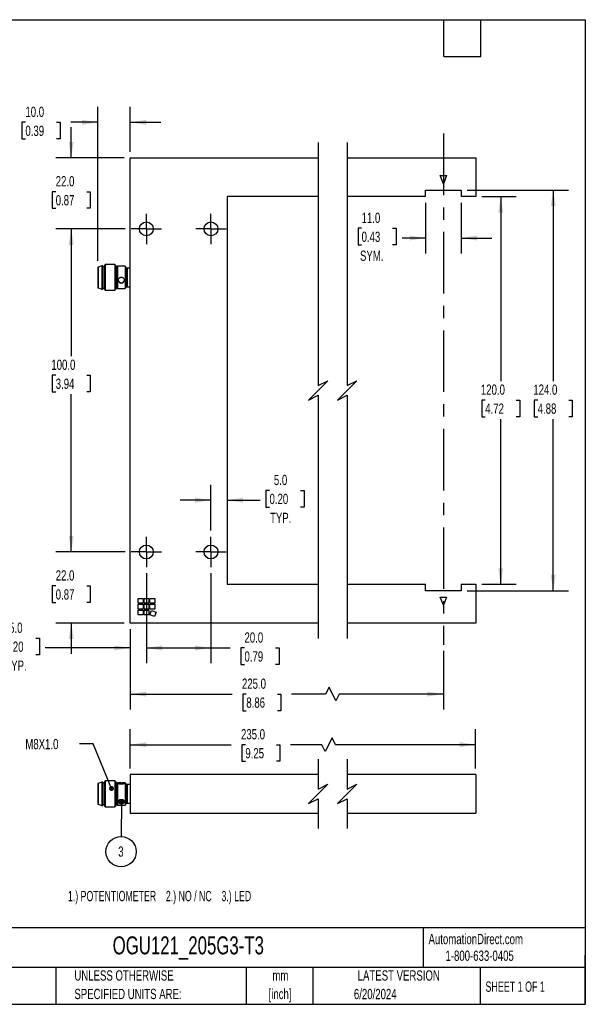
# Model space of a CAD drawing. Header units: millimetres. Extents: x 6 to 273, y 6 to 210.
# Tile 2 of 2: x 156 to 273, y 6 to 210. Entities that reach past the tile are written whole.
import ezdxf

# ---------------------------------------------------------------- set-up
doc = ezdxf.new("R2010")
doc.units = ezdxf.units.MM
doc.linetypes.add('CENTERX2', pattern=[20.32, 12.7, -2.54, 2.54, -2.54])
doc.layers.add('CENTER', color=40, linetype='CENTERX2')
doc.layers.add('DIMENSIONS', color=140, linetype='Continuous', lineweight=25)
doc.layers.add('TEXT', color=140, linetype='Continuous', lineweight=25)
doc.styles.add('SLDTEXTSTYLE1', font='TXT', dxfattribs={"width": 0.7})
doc.styles.add('SLDTEXTSTYLE2', font='TXT', dxfattribs={"width": 0.639535})
doc.styles.add('SLDTEXTSTYLE3', font='TXT', dxfattribs={"width": 0.65})
doc.dimstyles.new('SLDDIMSTYLE0', dxfattribs={"dimtxt": 2.158008, "dimasz": 3.302, "dimexe": 0, "dimexo": 0.0625, "dimgap": 0.539502, "dimtad": 0, "dimtih": 1, "dimtoh": 1, "dimlfac": 1.5, "dimrnd": 1e-09, "dimzin": 4, "dimdsep": 46, "dimtxsty": 'SLDTEXTSTYLE1', "dimsah": 1, "dimcen": 0.09, "dimadec": 0, "dimazin": 1, "dimtfac": 1, "dimtofl": 0, "dimtmove": 0, "dimatfit": 3, "dimfxl": 0, "dimfrac": 2, "dimtolj": 1, "dimtzin": 12, "dimarcsym": 0})
doc.dimstyles.new('SLDDIMSTYLE1', dxfattribs={"dimtxt": 2.158008, "dimasz": 3.302, "dimexe": 0, "dimexo": 0.0625, "dimgap": 0.539502, "dimtad": 0, "dimtih": 1, "dimtoh": 1, "dimlfac": 1.5, "dimrnd": 1e-09, "dimzin": 4, "dimdsep": 46, "dimtxsty": 'SLDTEXTSTYLE1', "dimsah": 1, "dimcen": 0.09, "dimadec": 0, "dimazin": 1, "dimtfac": 1, "dimtmove": 0, "dimatfit": 0, "dimfxl": 0, "dimfrac": 2, "dimtolj": 1, "dimtzin": 12, "dimarcsym": 0})
doc.dimstyles.new('SLDDIMSTYLE2', dxfattribs={"dimtxt": 0.18, "dimasz": 1.016, "dimexe": 0, "dimexo": 0.0625, "dimgap": 0, "dimtad": 0, "dimtih": 1, "dimtoh": 1, "dimdec": 0, "dimrnd": 1e-09, "dimzin": 0, "dimdsep": 46, "dimtxsty": 'Standard', "dimblk1": 'DOT', "dimblk2": 'DOT', "dimsah": 1, "dimcen": 0.09, "dimadec": 0, "dimazin": 0, "dimtfac": 1.016, "dimtdec": 0, "dimtofl": 0, "dimtmove": 0, "dimatfit": 3, "dimldrblk": 'DOT', "dimfxl": 0, "dimfrac": 2, "dimtolj": 1, "dimtzin": 0, "dimarcsym": 0})

# ---------------------------------------------------------------- blocks, each defined once
blk = doc.blocks.new('SW_BROKEN_VIEW_0')
at = {"color": 0, "linetype": 'CENTERX2'}
blk.add_line((0, 0), (0, -105.49), dxfattribs=at)
blk = doc.blocks.new('_D')
at = {"layer": 'DIMENSIONS'}
for p, q in [((179.13, 83.77), (179.13, 67.19)), ((243.76, 79.29), (243.76, 67.19)), ((220.16, 71.78), (219.45, 70.37)), ((221.57, 68.96), (220.16, 71.78)), ((179.13, 70.37), (200.16, 70.37)), ((203.09, 70.37), (202.36, 70.37)), ((202.36, 70.37), (202.36, 66.94)), ((209.5, 70.37), (210.23, 70.37)), ((210.23, 70.37), (210.23, 66.94)), ((219.45, 70.37), (212.43, 70.37)), ((222.28, 70.37), (221.57, 68.96)), ((243.76, 70.37), (222.28, 70.37)), ((202.36, 66.94), (203.09, 66.94)), ((210.23, 66.94), (209.5, 66.94))]:
    blk.add_line(p, q, dxfattribs=at)
for points in [[(179.13, 70.37), (182.43, 69.86), (182.43, 70.88)], [(243.76, 70.37), (240.45, 70.88), (240.45, 69.86)]]:
    blk.add_solid(points, dxfattribs=at)
at = {"layer": 'DIMENSIONS', "char_height": 2.117, "attachment_point": 1, "style": 'SLDTEXTSTYLE1'}
for s, insert in [('225.0', (202.19, 73.58)), ('8.86', (203.09, 69.67))]:
    blk.add_mtext(s, dxfattribs=dict(at, insert=insert))
blk = doc.blocks.new('_D_1')
at = {"layer": 'DIMENSIONS'}
for p, q in [((248.69, 174.37), (269.6, 174.37)), ((266.42, 174.37), (266.42, 134.96)), ((263.22, 131.05), (262.49, 131.05)), ((262.49, 131.05), (262.49, 127.62)), ((269.63, 131.05), (270.35, 131.05)), ((270.35, 131.05), (270.35, 127.62)), ((262.49, 127.62), (263.22, 127.62)), ((266.42, 91.7), (266.42, 127.13)), ((270.35, 127.62), (269.63, 127.62)), ((248.69, 91.7), (269.6, 91.7))]:
    blk.add_line(p, q, dxfattribs=at)
for points in [[(266.42, 174.37), (265.92, 171.07), (266.93, 171.07)], [(266.42, 91.7), (266.93, 95.01), (265.92, 95.01)]]:
    blk.add_solid(points, dxfattribs=at)
at = {"layer": 'DIMENSIONS', "char_height": 2.117, "attachment_point": 1, "style": 'SLDTEXTSTYLE1'}
for s, insert in [('124.0', (262.32, 134.26)), ('4.88', (263.22, 130.34))]:
    blk.add_mtext(s, dxfattribs=dict(at, insert=insert))
blk = doc.blocks.new('_D_2')
at = {"layer": 'DIMENSIONS'}
for p, q in [((251.69, 173.04), (258.77, 173.04)), ((255.6, 173.04), (255.6, 134.96)), ((252.39, 131.05), (251.67, 131.05)), ((251.67, 131.05), (251.67, 127.62)), ((258.81, 131.05), (259.53, 131.05)), ((259.53, 131.05), (259.53, 127.62)), ((251.67, 127.62), (252.39, 127.62)), ((255.6, 93.04), (255.6, 127.13)), ((259.53, 127.62), (258.81, 127.62)), ((251.69, 93.04), (258.77, 93.04))]:
    blk.add_line(p, q, dxfattribs=at)
for points in [[(255.6, 173.04), (255.09, 169.73), (256.11, 169.73)], [(255.6, 93.04), (256.11, 96.34), (255.09, 96.34)]]:
    blk.add_solid(points, dxfattribs=at)
at = {"layer": 'DIMENSIONS', "char_height": 2.117, "attachment_point": 1, "style": 'SLDTEXTSTYLE1'}
for s, insert in [('120.0', (251.5, 134.26)), ('4.72', (252.39, 130.34))]:
    blk.add_mtext(s, dxfattribs=dict(at, insert=insert))
blk = doc.blocks.new('_D_3')
at = {"layer": 'DIMENSIONS'}
for p, q in [((172.46, 159.77), (172.46, 191.55)), ((179.13, 182.31), (179.13, 191.55)), ((157.5, 188.38), (156.78, 188.38)), ((156.78, 188.38), (156.78, 184.95)), ((163.92, 188.38), (164.64, 188.38)), ((164.64, 188.38), (164.64, 184.95)), ((172.46, 188.38), (166.84, 188.38)), ((179.13, 188.38), (185.48, 188.38)), ((156.78, 184.95), (157.5, 184.95)), ((164.64, 184.95), (163.92, 184.95))]:
    blk.add_line(p, q, dxfattribs=at)
for points in [[(172.46, 188.38), (169.16, 188.89), (169.16, 187.87)], [(179.13, 188.38), (182.43, 187.87), (182.43, 188.89)]]:
    blk.add_solid(points, dxfattribs=at)
at = {"layer": 'DIMENSIONS', "char_height": 2.117, "attachment_point": 1, "style": 'SLDTEXTSTYLE1'}
for s, insert in [('10.0', (157.5, 191.59)), ('0.39', (157.5, 187.68))]:
    blk.add_mtext(s, dxfattribs=dict(at, insert=insert))
blk = doc.blocks.new('_D_4')
at = {"layer": 'DIMENSIONS'}
for p, q in [((166.95, 99.7), (166.95, 106.05)), ((178.06, 99.7), (163.78, 99.7)), ((163.75, 92.7), (163.02, 92.7)), ((163.02, 92.7), (163.02, 89.27)), ((170.16, 92.7), (170.88, 92.7)), ((170.88, 92.7), (170.88, 89.27)), ((163.02, 89.27), (163.75, 89.27)), ((170.88, 89.27), (170.16, 89.27)), ((177.86, 85.04), (163.78, 85.04)), ((166.95, 85.04), (166.95, 78.69))]:
    blk.add_line(p, q, dxfattribs=at)
for points in [[(166.95, 99.7), (167.46, 103.01), (166.44, 103.01)], [(166.95, 85.04), (166.44, 81.73), (167.46, 81.73)]]:
    blk.add_solid(points, dxfattribs=at)
at = {"layer": 'DIMENSIONS', "char_height": 2.117, "attachment_point": 1, "style": 'SLDTEXTSTYLE1'}
for s, insert in [('22.0', (163.75, 95.92)), ('0.87', (163.75, 92))]:
    blk.add_mtext(s, dxfattribs=dict(at, insert=insert))
blk = doc.blocks.new('_D_5')
at = {"layer": 'DIMENSIONS'}
for p, q in [((178.06, 166.37), (163.78, 166.37)), ((166.95, 166.37), (166.95, 140.09)), ((163.75, 136.18), (163.02, 136.18)), ((163.02, 136.18), (163.02, 132.75)), ((170.16, 136.18), (170.88, 136.18)), ((170.88, 136.18), (170.88, 132.75)), ((163.02, 132.75), (163.75, 132.75)), ((166.95, 99.7), (166.95, 132.27)), ((170.88, 132.75), (170.16, 132.75)), ((178.06, 99.7), (163.78, 99.7))]:
    blk.add_line(p, q, dxfattribs=at)
for points in [[(166.95, 166.37), (166.44, 163.07), (167.46, 163.07)], [(166.95, 99.7), (167.46, 103.01), (166.44, 103.01)]]:
    blk.add_solid(points, dxfattribs=at)
at = {"layer": 'DIMENSIONS', "char_height": 2.117, "attachment_point": 1, "style": 'SLDTEXTSTYLE1'}
for s, insert in [('100.0', (162.85, 139.39)), ('3.94', (163.75, 135.48))]:
    blk.add_mtext(s, dxfattribs=dict(at, insert=insert))
blk = doc.blocks.new('_D_6')
at = {"layer": 'DIMENSIONS'}
for p, q in [((166.95, 181.04), (166.95, 187.39)), ((177.86, 181.04), (163.78, 181.04)), ((163.75, 174.05), (163.02, 174.05)), ((163.02, 174.05), (163.02, 170.62)), ((170.16, 174.05), (170.88, 174.05)), ((170.88, 174.05), (170.88, 170.62)), ((163.02, 170.62), (163.75, 170.62)), ((170.88, 170.62), (170.16, 170.62)), ((178.06, 166.37), (163.78, 166.37)), ((166.95, 166.37), (166.95, 160.02))]:
    blk.add_line(p, q, dxfattribs=at)
for points in [[(166.95, 181.04), (167.46, 184.34), (166.44, 184.34)], [(166.95, 166.37), (166.44, 163.07), (167.46, 163.07)]]:
    blk.add_solid(points, dxfattribs=at)
at = {"layer": 'DIMENSIONS', "char_height": 2.117, "attachment_point": 1, "style": 'SLDTEXTSTYLE1'}
for s, insert in [('22.0', (163.75, 177.27)), ('0.87', (163.75, 173.35))]:
    blk.add_mtext(s, dxfattribs=dict(at, insert=insert))
blk = doc.blocks.new('_D_7')
at = {"layer": 'DIMENSIONS'}
for p, q in [((182.46, 95.31), (182.46, 76.72)), ((179.13, 83.77), (179.13, 76.72)), ((153.25, 81.91), (152.53, 81.91)), ((152.53, 81.91), (152.53, 78.48)), ((159.67, 81.91), (160.39, 81.91)), ((160.39, 81.91), (160.39, 78.48)), ((179.13, 79.89), (161.6, 79.89)), ((182.46, 79.89), (188.81, 79.89)), ((152.53, 78.48), (153.25, 78.48)), ((160.39, 78.48), (159.67, 78.48))]:
    blk.add_line(p, q, dxfattribs=at)
for points in [[(179.13, 79.89), (175.82, 80.4), (175.82, 79.38)], [(182.46, 79.89), (185.76, 79.38), (185.76, 80.4)]]:
    blk.add_solid(points, dxfattribs=at)
at = {"layer": 'DIMENSIONS', "char_height": 2.117, "attachment_point": 1, "style": 'SLDTEXTSTYLE1'}
for s, insert in [('5.0', (154.15, 85.12)), ('0.20', (153.25, 81.21)), ('TYP.', (153.36, 77.3))]:
    blk.add_mtext(s, dxfattribs=dict(at, insert=insert))
blk = doc.blocks.new('_D_8')
at = {"layer": 'DIMENSIONS'}
for p, q in [((182.46, 95.31), (182.46, 76.72)), ((195.79, 95.31), (195.79, 76.72)), ((182.46, 79.89), (195.79, 79.89)), ((195.79, 79.89), (199.79, 79.89)), ((202.71, 79.89), (201.99, 79.89)), ((201.99, 79.89), (201.99, 76.46)), ((209.13, 79.89), (209.85, 79.89)), ((209.85, 79.89), (209.85, 76.46)), ((201.99, 76.46), (202.71, 76.46)), ((209.85, 76.46), (209.13, 76.46))]:
    blk.add_line(p, q, dxfattribs=at)
for points in [[(182.46, 79.89), (185.76, 79.38), (185.76, 80.4)], [(195.79, 79.89), (192.49, 80.4), (192.49, 79.38)]]:
    blk.add_solid(points, dxfattribs=at)
at = {"layer": 'DIMENSIONS', "char_height": 2.117, "attachment_point": 1, "style": 'SLDTEXTSTYLE1'}
for s, insert in [('20.0', (202.71, 83.1)), ('0.79', (202.71, 79.19))]:
    blk.add_mtext(s, dxfattribs=dict(at, insert=insert))
blk = doc.blocks.new('_D_9')
at = {"layer": 'DIMENSIONS'}
for p, q in [((240.09, 171.77), (240.09, 161.32)), ((247.42, 171.77), (247.42, 161.32)), ((226.88, 166.51), (226.15, 166.51)), ((226.15, 166.51), (226.15, 163.08)), ((233.29, 166.51), (234.02, 166.51)), ((234.02, 166.51), (234.02, 163.08)), ((226.15, 163.08), (226.88, 163.08)), ((234.02, 163.08), (233.29, 163.08)), ((240.09, 164.49), (235.22, 164.49)), ((247.42, 164.49), (253.77, 164.49))]:
    blk.add_line(p, q, dxfattribs=at)
for points in [[(240.09, 164.49), (236.79, 165), (236.79, 163.98)], [(247.42, 164.49), (250.73, 163.98), (250.73, 165)]]:
    blk.add_solid(points, dxfattribs=at)
at = {"layer": 'DIMENSIONS', "char_height": 2.117, "attachment_point": 1, "style": 'SLDTEXTSTYLE1'}
for s, insert in [('11.0', (226.88, 169.72)), ('0.43', (226.88, 165.81)), ('SYM.', (226.55, 161.9))]:
    blk.add_mtext(s, dxfattribs=dict(at, insert=insert))
blk = doc.blocks.new('_D_10')
at = {"layer": 'DIMENSIONS'}
for p, q in [((195.79, 104.1), (195.79, 113.57)), ((207.88, 112.41), (207.15, 112.41)), ((207.15, 112.41), (207.15, 108.98)), ((214.29, 112.41), (215.02, 112.41)), ((215.02, 112.41), (215.02, 108.98)), ((195.79, 110.39), (189.44, 110.39)), ((199.13, 110.39), (205.95, 110.39)), ((207.15, 108.98), (207.88, 108.98)), ((215.02, 108.98), (214.29, 108.98))]:
    blk.add_line(p, q, dxfattribs=at)
for points in [[(195.79, 110.39), (192.49, 110.9), (192.49, 109.88)], [(199.13, 110.39), (202.43, 109.88), (202.43, 110.9)]]:
    blk.add_solid(points, dxfattribs=at)
at = {"layer": 'DIMENSIONS', "char_height": 2.117, "attachment_point": 1, "style": 'SLDTEXTSTYLE1'}
for s, insert in [('5.0', (208.78, 115.62)), ('0.20', (207.88, 111.71)), ('TYP.', (207.98, 107.8))]:
    blk.add_mtext(s, dxfattribs=dict(at, insert=insert))
blk = doc.blocks.new('SW_CENTERMARKSYMBOL_0')
at = {"layer": 'CENTER', "color": 0}
for p, q in [((0, 1.69), (0, 3.13)), ((-1.69, 0), (-3.13, 0)), ((0, 0), (-1.69, 0)), ((0, 0), (0, 1.69)), ((0, 0), (0, -1.69)), ((0, 0), (1.69, 0)), ((1.69, 0), (3.13, 0)), ((0, -1.69), (0, -3.13))]:
    blk.add_line(p, q, dxfattribs=at)
blk = doc.blocks.new('SW_CENTERMARKSYMBOL_1')
at = {"layer": 'CENTER', "color": 0}
for p, q in [((0, 1.69), (0, 3.13)), ((-1.69, 0), (-3.13, 0)), ((0, 0), (-1.69, 0)), ((0, 0), (0, 1.69)), ((0, 0), (0, -1.69)), ((0, 0), (1.69, 0)), ((1.69, 0), (3.13, 0)), ((0, -1.69), (0, -3.13))]:
    blk.add_line(p, q, dxfattribs=at)
blk = doc.blocks.new('SW_CENTERMARKSYMBOL_2')
at = {"layer": 'CENTER', "color": 0}
for p, q in [((0, 1.69), (0, 3.13)), ((-1.69, 0), (-3.13, 0)), ((0, 0), (-1.69, 0)), ((0, 0), (0, 1.69)), ((0, 0), (0, -1.69)), ((0, 0), (1.69, 0)), ((1.69, 0), (3.13, 0)), ((0, -1.69), (0, -3.13))]:
    blk.add_line(p, q, dxfattribs=at)
blk = doc.blocks.new('SW_CENTERMARKSYMBOL_3')
at = {"layer": 'CENTER', "color": 0}
for p, q in [((0, 1.69), (0, 3.13)), ((-1.69, 0), (-3.13, 0)), ((0, 0), (-1.69, 0)), ((0, 0), (0, 1.69)), ((0, 0), (0, -1.69)), ((0, 0), (1.69, 0)), ((1.69, 0), (3.13, 0)), ((0, -1.69), (0, -3.13))]:
    blk.add_line(p, q, dxfattribs=at)
blk = doc.blocks.new('_D_11')
at = {"layer": 'DIMENSIONS'}
for p, q in [((179.13, 55.04), (179.13, 63.1)), ((250.42, 55.04), (250.42, 63.1)), ((220.78, 61.34), (219.37, 58.52)), ((221.49, 59.93), (220.78, 61.34)), ((179.13, 59.93), (199.96, 59.93)), ((202.89, 59.93), (202.16, 59.93)), ((202.16, 59.93), (202.16, 56.5)), ((209.3, 59.93), (210.02, 59.93)), ((210.02, 59.93), (210.02, 56.5)), ((218.67, 59.93), (212.22, 59.93)), ((219.37, 58.52), (218.67, 59.93)), ((250.42, 59.93), (221.49, 59.93)), ((202.16, 56.5), (202.89, 56.5)), ((210.02, 56.5), (209.3, 56.5))]:
    blk.add_line(p, q, dxfattribs=at)
for points in [[(179.13, 59.93), (182.43, 59.42), (182.43, 60.44)], [(250.42, 59.93), (247.12, 60.44), (247.12, 59.42)]]:
    blk.add_solid(points, dxfattribs=at)
at = {"layer": 'DIMENSIONS', "char_height": 2.117, "attachment_point": 1, "style": 'SLDTEXTSTYLE1'}
for s, insert in [('235.0', (201.99, 63.14)), ('9.25', (202.89, 59.23))]:
    blk.add_mtext(s, dxfattribs=dict(at, insert=insert))
blk = doc.blocks.new('_Dot')
at = {"color": 0, "linetype": 'ByBlock', "lineweight": -2}
blk.add_line((-0.5, 0), (-1, 0), dxfattribs=at)
at = {"color": 0, "linetype": 'ByBlock', "const_width": 0.5}
blk.add_lwpolyline([(-0.25, 0, 1), (0.25, 0, 1)], format="xyb", close=True, dxfattribs=at)
blk = doc.blocks.new('SW_NOTE_0_10')
at = {"layer": 'DIMENSIONS', "color": 0}
blk.add_circle((-0.02, -3.12), 3.12, dxfattribs=at)
at = {"layer": 'DIMENSIONS', "color": 0, "insert": (-0.06, -2.03), "char_height": 2.12, "attachment_point": 2, "style": 'SLDTEXTSTYLE1'}
blk.add_mtext('3', dxfattribs=at)

msp = doc.modelspace()

# ---------------------------------------------------------------- linework, layer by layer
for p, q in [((179.1258, 181.0365), (217.9172, 181.0365)), ((179.1258, 85.0365), (179.1258, 181.0365)), ((223.9172, 181.0365), (250.4235, 181.0365)), ((250.4235, 181.0365), (250.4235, 173.0365)), ((243.7568, 175.7031), (243.0902, 177.3698)), ((243.0902, 177.3698), (244.4235, 177.3698)), ((244.4235, 177.3698), (243.7568, 175.7031)), ((217.9172, 173.0365), (199.1258, 173.0365)), ((199.1258, 173.0365), (199.1258, 93.0365)), ((240.0902, 173.0365), (223.9172, 173.0365)), ((240.0902, 174.3698), (247.4235, 174.3698)), ((240.0902, 173.0365), (240.0902, 174.3698)), ((247.4235, 174.3698), (247.4235, 173.0365)), ((250.4235, 173.0365), (247.4235, 173.0365)), ((172.5258, 158.5031), (172.4591, 158.5031)), ((172.4591, 158.5031), (172.4591, 154.2365)), ((173.2591, 158.7698), (172.5258, 158.5031)), ((172.5258, 158.5031), (172.5258, 154.2365)), ((173.4591, 158.7698), (173.2591, 158.7698)), ((173.2591, 158.7698), (173.2591, 153.9698)), ((173.4591, 158.7698), (173.4591, 153.9698)), ((173.7924, 158.5698), (173.4591, 158.5698)), ((173.9924, 159.0365), (173.7924, 158.8365)), ((173.7924, 158.8365), (173.7924, 153.9031)), ((175.9258, 159.0365), (173.9924, 159.0365)), ((173.9924, 159.0365), (173.9924, 153.7031)), ((176.1258, 158.8365), (175.9258, 159.0365)), ((175.9258, 159.0365), (175.9258, 153.7031)), ((176.1258, 158.8365), (176.1258, 153.9031)), ((176.4591, 158.5698), (176.1258, 158.5698)), ((176.5258, 158.6698), (176.4591, 158.6031)), ((176.4591, 158.6031), (176.4591, 154.1365)), ((177.0957, 158.6698), (176.5258, 158.6698)), ((176.5258, 158.6698), (176.5258, 154.0698)), ((177.1926, 158.6695), (177.0957, 158.6695)), ((177.3922, 158.6695), (177.1926, 158.6695)), ((178.0591, 158.6698), (177.5057, 158.6698)), ((178.1258, 158.6031), (178.0591, 158.6698)), ((178.0591, 158.6698), (178.0591, 154.0698)), ((178.1258, 158.6031), (178.1258, 154.1365)), ((178.4591, 158.3031), (178.1258, 158.3031)), ((178.4591, 158.3031), (178.4591, 154.4365)), ((178.4924, 158.2698), (178.4591, 158.2698)), ((179.1258, 158.3031), (178.4924, 158.3031)), ((178.4924, 158.3031), (178.4924, 154.4365)), ((177.1926, 156.3985), (177.3922, 156.3985)), ((177.3922, 155.1906), (177.1926, 155.1906)), ((178.1258, 154.4365), (178.4591, 154.4365)), ((178.4591, 154.4698), (178.4924, 154.4698)), ((178.4924, 154.4365), (179.1258, 154.4365)), ((172.4591, 154.2365), (172.5258, 154.2365)), ((172.5258, 154.2365), (173.2591, 153.9698)), ((173.2591, 153.9698), (173.4591, 153.9698)), ((173.4591, 154.1698), (173.7924, 154.1698)), ((173.7924, 153.9031), (173.9924, 153.7031)), ((173.9924, 153.7031), (175.9258, 153.7031)), ((175.9258, 153.7031), (176.1258, 153.9031)), ((176.1258, 154.1698), (176.4591, 154.1698)), ((176.4591, 154.1365), (176.5258, 154.0698)), ((176.5258, 154.0698), (178.0591, 154.0698)), ((178.0591, 154.0698), (178.1258, 154.1365)), ((199.1258, 93.0365), (217.9172, 93.0365)), ((223.9172, 93.0365), (240.0902, 93.0365)), ((240.0902, 91.7031), (240.0902, 93.0365)), ((247.4235, 91.7031), (240.0902, 91.7031)), ((247.4235, 93.0365), (250.4235, 93.0365)), ((247.4235, 93.0365), (247.4235, 91.7031)), ((250.4235, 93.0365), (250.4235, 85.0365)), ((180.7924, 90.1031), (181.7924, 90.1031)), ((180.7924, 89.1031), (180.7924, 90.1031)), ((181.7924, 90.1031), (181.7924, 89.1031)), ((181.9924, 90.1031), (182.9924, 90.1031)), ((181.9924, 89.1031), (181.9924, 90.1031)), ((182.9924, 90.1031), (182.9924, 89.1031)), ((183.1924, 90.1031), (184.1924, 90.1031)), ((183.1924, 89.1031), (183.1924, 90.1031)), ((184.1924, 90.1031), (184.1924, 89.1031)), ((243.0902, 90.3698), (244.4235, 90.3698)), ((243.7568, 88.7031), (243.0902, 90.3698)), ((244.4235, 90.3698), (243.7568, 88.7031)), ((181.7924, 89.1031), (180.7924, 89.1031)), ((180.7924, 88.9031), (181.7924, 88.9031)), ((180.7924, 87.9031), (180.7924, 88.9031)), ((181.7924, 87.9031), (180.7924, 87.9031)), ((180.7924, 87.7031), (181.7924, 87.7031)), ((180.7924, 86.7031), (180.7924, 87.7031)), ((181.7924, 88.9031), (181.7924, 87.9031)), ((181.7924, 87.7031), (181.7924, 86.7031)), ((182.9924, 89.1031), (181.9924, 89.1031)), ((181.9924, 88.9031), (182.9924, 88.9031)), ((181.9924, 87.9031), (181.9924, 88.9031)), ((182.9924, 87.9031), (181.9924, 87.9031)), ((181.9924, 87.7031), (182.9924, 87.7031)), ((181.9924, 86.7031), (181.9924, 87.7031)), ((182.9924, 88.9031), (182.9924, 87.9031)), ((182.9924, 87.7031), (182.9924, 86.7031)), ((184.1924, 89.1031), (183.1924, 89.1031)), ((183.1924, 88.9031), (184.1924, 88.9031)), ((183.1924, 87.9031), (183.1924, 88.9031)), ((184.1924, 87.9031), (183.1924, 87.9031)), ((183.1924, 86.7031), (183.5344, 87.6428)), ((183.5344, 87.6428), (184.4741, 87.3008)), ((184.1924, 88.9031), (184.1924, 87.9031)), ((181.7924, 86.7031), (180.7924, 86.7031)), ((182.9924, 86.7031), (181.9924, 86.7031)), ((184.1321, 86.3611), (183.1924, 86.7031)), ((184.4741, 87.3008), (184.1321, 86.3611)), ((217.9172, 85.0365), (179.1258, 85.0365)), ((250.4235, 85.0365), (223.9172, 85.0365)), ((179.1258, 53.7741), (179.1258, 45.7741)), ((217.9172, 53.7741), (179.1258, 53.7741)), ((250.4235, 53.7741), (223.9172, 53.7741)), ((250.4235, 53.7741), (250.4235, 45.7741)), ((172.5258, 51.9074), (172.4591, 51.9074)), ((172.4591, 51.9074), (172.4591, 49.7741)), ((173.2591, 52.1741), (172.5258, 51.9074)), ((172.5258, 51.9074), (172.5258, 49.7741)), ((173.4591, 52.1741), (173.2591, 52.1741)), ((173.2591, 52.1741), (173.2591, 47.3741)), ((173.4591, 52.1741), (173.4591, 49.7741)), ((173.7924, 51.9741), (173.4591, 51.9741)), ((173.9924, 52.4408), (173.7924, 52.2408)), ((173.7924, 52.2408), (173.7924, 49.7741)), ((175.9258, 52.4408), (173.9924, 52.4408)), ((173.9924, 52.4408), (173.9924, 47.1074)), ((176.1258, 52.2408), (175.9258, 52.4408)), ((175.9258, 52.4408), (175.9258, 49.7741)), ((176.1258, 52.2408), (176.1258, 47.3074)), ((176.4591, 51.9741), (176.1258, 51.9741)), ((176.5258, 52.0741), (176.4591, 52.0074)), ((176.4591, 52.0074), (176.4591, 47.5408)), ((177.0886, 52.0741), (176.5258, 52.0741)), ((176.5258, 52.0741), (176.5258, 47.4741)), ((177.1926, 52.0739), (177.3922, 52.0739)), ((177.3922, 51.7488), (177.1926, 51.7488)), ((178.0591, 52.0741), (177.4745, 52.0741)), ((178.1258, 52.0074), (178.0591, 52.0741)), ((178.0591, 52.0741), (178.0591, 49.7741)), ((178.1258, 52.0074), (178.1258, 47.5408)), ((178.4591, 51.7074), (178.1258, 51.7074)), ((178.4591, 51.7074), (178.4591, 49.7741)), ((178.4924, 51.6741), (178.4591, 51.6741)), ((179.1258, 51.7074), (178.4924, 51.7074)), ((178.4924, 51.7074), (178.4924, 49.7741)), ((172.4591, 49.7741), (172.4591, 47.6408)), ((172.5258, 49.7741), (172.5258, 47.6408)), ((173.4591, 49.7741), (173.4591, 47.3741)), ((173.7924, 49.7741), (173.7924, 47.3074)), ((175.9258, 49.7741), (175.9258, 47.1074)), ((178.0591, 49.7741), (178.0591, 47.4741)), ((178.4591, 49.7741), (178.4591, 47.8408)), ((178.4924, 49.7741), (178.4924, 47.8408)), ((172.4591, 47.6408), (172.5258, 47.6408)), ((172.5258, 47.6408), (173.2591, 47.3741)), ((173.2591, 47.3741), (173.4591, 47.3741)), ((173.4591, 47.5741), (173.7924, 47.5741)), ((173.7924, 47.3074), (173.9924, 47.1074)), ((173.9924, 47.1074), (175.9258, 47.1074)), ((175.9258, 47.1074), (176.1258, 47.3074)), ((176.1258, 47.5741), (176.4591, 47.5741)), ((176.4591, 47.5408), (176.5258, 47.4741)), ((176.5258, 47.4741), (178.0591, 47.4741)), ((177.1926, 48.649), (177.3922, 48.649)), ((177.3922, 47.7655), (177.1926, 47.7655)), ((178.0591, 47.4741), (178.1258, 47.5408)), ((178.1258, 47.8408), (178.4591, 47.8408)), ((178.4591, 47.8741), (178.4924, 47.8741)), ((178.4924, 47.8408), (179.1258, 47.8408)), ((179.1258, 45.7741), (217.9172, 45.7741)), ((223.9172, 45.7741), (250.4235, 45.7741))]:
    msp.add_line(p, q)
at = {"flags": 128}
for points in [[(177.1926, 52.0739), (176.9825, 52.0549), (176.8106, 52.0182), (176.6982, 51.9683), (176.6591, 51.9114)], [(177.9258, 51.9114), (177.8867, 51.9683), (177.7742, 52.0182), (177.6023, 52.0549), (177.3922, 52.0739)]]:
    msp.add_lwpolyline(points, dxfattribs=at)
for centre in [(182.4591, 166.3698), (195.7924, 166.3698), (182.4591, 99.7031), (195.7924, 99.7031)]:
    msp.add_circle(centre, 1.4333)
for centre, radius, start, end in [((177.2776, 155.8033), 0.6186, 180.812243, 262.106835), ((177.3073, 155.8033), 0.6186, 277.893477, 359.187445), ((177.1823, 48.2962), 0.5308, 189.642849, 271.111966), ((177.4025, 48.2962), 0.5308, 268.888375, 350.35681)]:
    msp.add_arc(centre, radius, start, end)
for points, knots in [([(177.5057, 158.6696), (177.4992, 158.6697), (177.4613, 158.6701), (177.4235, 158.6698), (177.3922, 158.6695)], [0, 0, 0, 0, 0.17227514, 1, 1, 1, 1]), ([(177.1926, 155.1906), (177.1244, 155.2064), (176.9899, 155.2374), (176.8191, 155.3596), (176.6991, 155.5283), (176.6485, 155.7299), (176.6702, 155.9357), (176.7572, 156.1259), (176.9022, 156.2825), (177.0588, 156.3697), (177.1611, 156.3917), (177.1926, 156.3985)], [0, 0, 0, 0, 0.11927284, 0.23500973, 0.35131022, 0.46800269, 0.58355339, 0.70011142, 0.82076439, 0.94462694, 1, 1, 1, 1]), ([(177.3922, 156.3985), (177.4608, 156.3799), (177.598, 156.3426), (177.7666, 156.204), (177.8844, 156.0239), (177.9359, 155.8177), (177.9158, 155.6135), (177.828, 155.4317), (177.6804, 155.2893), (177.5244, 155.2151), (177.4237, 155.1965), (177.3922, 155.1906)], [0, 0, 0, 0, 0.12092686, 0.24167786, 0.36461315, 0.48514864, 0.59908043, 0.70998198, 0.82447999, 0.94504041, 1, 1, 1, 1]), ([(177.1926, 51.7488), (177.1258, 51.7578), (177.0009, 51.7746), (176.8349, 51.835), (176.7277, 51.8999), (176.6461, 51.9703), (176.6828, 52.0514), (176.7864, 52.0627), (176.9222, 52.0756), (177.0667, 52.074), (177.1614, 52.0739), (177.1926, 52.0739)], [0, 0, 0, 0, 0.17320218, 0.32388853, 0.44148145, 0.51309461, 0.55796171, 0.63393858, 0.75666218, 0.91967618, 1, 1, 1, 1]), ([(177.3922, 52.0739), (177.4585, 52.0745), (177.5799, 52.0754), (177.7433, 52.0687), (177.8543, 52.0624), (177.9413, 52.0114), (177.8974, 51.9255), (177.8078, 51.8681), (177.6663, 51.8002), (177.5203, 51.763), (177.4236, 51.7523), (177.3922, 51.7488)], [0, 0, 0, 0, 0.17057438, 0.31216352, 0.41354826, 0.46915587, 0.52247326, 0.61543957, 0.75066149, 0.91906661, 1, 1, 1, 1]), ([(177.1926, 47.7655), (177.1255, 47.7741), (176.9986, 47.7904), (176.8292, 47.859), (176.7024, 47.9672), (176.6472, 48.1169), (176.6733, 48.2757), (176.7629, 48.4248), (176.9076, 48.5521), (177.0608, 48.6243), (177.1611, 48.6431), (177.1926, 48.649)], [0, 0, 0, 0, 0.13447711, 0.25390795, 0.35940618, 0.45671863, 0.55708363, 0.66931088, 0.79686588, 0.93620487, 1, 1, 1, 1]), ([(177.3922, 48.649), (177.4603, 48.6331), (177.5935, 48.6019), (177.7606, 48.4878), (177.8793, 48.3448), (177.9359, 48.1848), (177.9159, 48.0289), (177.8206, 47.9035), (177.6702, 47.8186), (177.5206, 47.779), (177.4236, 47.7688), (177.3922, 47.7655)], [0, 0, 0, 0, 0.138382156, 0.270458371, 0.394501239, 0.503651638, 0.598917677, 0.694535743, 0.805830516, 0.937171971, 1, 1, 1, 1])]:
    msp.add_open_spline(points, degree=3, knots=knots)
at = {"layer": 'DIMENSIONS', "color": 140}
for p, q in [((217.9172, 184.2115), (217.9172, 134.0365)), ((223.9172, 184.2115), (223.9172, 134.0365)), ((217.9172, 134.0365), (219.9172, 135.0365)), ((219.9172, 135.0365), (217.9172, 133.0365)), ((223.9172, 134.0365), (225.9172, 135.0365)), ((225.9172, 135.0365), (223.9172, 133.0365)), ((217.9172, 133.0365), (215.9172, 131.0365)), ((223.9172, 133.0365), (221.9172, 131.0365)), ((215.9172, 131.0365), (217.9172, 132.0365)), ((217.9172, 132.0365), (217.9172, 81.8615)), ((221.9172, 131.0365), (223.9172, 132.0365)), ((223.9172, 132.0365), (223.9172, 81.8615)), ((217.9172, 56.9491), (217.9172, 50.7741)), ((223.9172, 56.9491), (223.9172, 50.7741)), ((217.9172, 50.7741), (219.9172, 51.7741)), ((219.9172, 51.7741), (217.9172, 49.7741)), ((223.9172, 50.7741), (225.9172, 51.7741)), ((225.9172, 51.7741), (223.9172, 49.7741)), ((217.9172, 49.7741), (215.9172, 47.7741)), ((215.9172, 47.7741), (217.9172, 48.7741)), ((217.9172, 48.7741), (217.9172, 42.5991)), ((223.9172, 49.7741), (221.9172, 47.7741)), ((221.9172, 47.7741), (223.9172, 48.7741)), ((223.9172, 48.7741), (223.9172, 42.5991))]:
    msp.add_line(p, q, dxfattribs=at)
at = {"layer": 'TEXT'}
for p, q in [((6.35, 209.55), (273.05, 209.55)), ((243.84, 201.93), (243.84, 209.55)), ((251.46, 201.93), (251.46, 209.55)), ((273.05, 209.55), (273.05, 6.35)), ((243.84, 201.93), (251.46, 201.93)), ((273.05, 22.1261), (6.35, 22.1261)), ((239.5754, 22.1261), (239.5754, 13.97)), ((273.05, 6.35), (273.05, 16.51)), ((273.05, 13.97), (6.35, 13.97)), ((163.7802, 13.97), (163.7802, 6.35)), ((203.0243, 13.97), (203.0243, 6.35)), ((216.8121, 13.97), (216.8121, 6.35)), ((251.3487, 13.97), (251.3487, 6.35)), ((6.35, 6.35), (273.05, 6.35))]:
    msp.add_line(p, q, dxfattribs=at)

# ---------------------------------------------------------------- block references
at = {"color": 7, "linetype": 'Continuous'}
msp.add_blockref('SW_BROKEN_VIEW_0', (243.7568, 186.0553), dxfattribs=at)
at = {"layer": 'CENTER'}
for name, p in [('SW_CENTERMARKSYMBOL_0', (182.4591, 166.3698)), ('SW_CENTERMARKSYMBOL_1', (195.7924, 166.3698)), ('SW_CENTERMARKSYMBOL_3', (182.4591, 99.7031)), ('SW_CENTERMARKSYMBOL_2', (195.7924, 99.7031))]:
    msp.add_blockref(name, p, dxfattribs=at)
at = {"layer": 'DIMENSIONS'}
msp.add_blockref('SW_NOTE_0_10', (177.2617, 40.9676), dxfattribs=at)

# ---------------------------------------------------------------- texts
at = {"color": 179, "linetype": 'Continuous', "lineweight": 18, "char_height": 2.116667, "attachment_point": 1, "style": 'SLDTEXTSTYLE1'}
for s, insert in [('AutomationDirect.com', (240.695, 20.8765)), ('1-800-633-0405', (244.1916, 17.437))]:
    msp.add_mtext(s, dxfattribs=dict(at, insert=insert))
at = {"layer": 'DIMENSIONS', "attachment_point": 1}
for s, insert, char_height, style in [('M8X1.0', (157.4835, 61.1147), 2.11667, 'SLDTEXTSTYLE1'), ('1.) POTENTIOMETER    2.) NO / NC    3.) LED', (166.278, 29.7494), 2.116667, 'SLDTEXTSTYLE2')]:
    msp.add_mtext(s, dxfattribs=dict(at, insert=insert, char_height=char_height, style=style))
at = {"layer": 'TEXT'}
for s, insert, char_height, attachment_point, style in [('OGU121_205G3-T3', (175.5018, 20.3644), 3.704167, 1, 'SLDTEXTSTYLE1'), ('UNLESS OTHERWISE', (167.6079, 13.364), 2.116667, 1, 'SLDTEXTSTYLE1'), ('mm', (210.1304, 13.3613), 2.11667, 2, 'SLDTEXTSTYLE1'), ('LATEST VERSION', (234.5521, 13.364), 2.116667, 2, 'SLDTEXTSTYLE1'), ('SHEET 1 OF 1', (252.4413, 11.0515), 2.116667, 1, 'SLDTEXTSTYLE3'), ('SPECIFIED UNITS ARE:', (167.6079, 9.5418), 2.116667, 1, 'SLDTEXTSTYLE1'), ('[inch]', (210.0466, 9.5391), 2.11667, 2, 'SLDTEXTSTYLE1'), ('6/20/2024', (229.7015, 9.5275), 2.11667, 2, 'SLDTEXTSTYLE1')]:
    msp.add_mtext(s, dxfattribs=dict(at, insert=insert, char_height=char_height, attachment_point=attachment_point, style=style))

# ---------------------------------------------------------------- dimensions: what is measured, and where the dimension line sits
at = {"layer": 'DIMENSIONS'}
for base, p1, p2, dimstyle, picture, middle in [((172.4591, 188.3784), (179.1258, 181.0365), (172.4591, 158.5031), 'SLDDIMSTYLE1', '_D_3', (160.7106, 188.3784)), ((195.7924, 79.893), (182.4591, 96.5765), (195.7924, 96.5765), 'SLDDIMSTYLE0', '_D_8', (205.919, 79.893))]:
    dim = msp.add_linear_dim(base=base, p1=p1, p2=p2, dimstyle=dimstyle, dxfattribs=at)
    dim.commit()
    dim.dimension.update_dxf_attribs({"geometry": picture, "text_midpoint": middle, "dimtype": 160})
for base, p1, p2, dimstyle, picture, middle in [((166.9528, 181.0365), (179.3324, 166.3698), (179.1258, 181.0365), 'SLDDIMSTYLE1', '_D_6', (166.9528, 174.0537)), ((266.4235, 91.7031), (247.4235, 174.3698), (247.4235, 91.7031), 'SLDDIMSTYLE0', '_D_1', (266.4235, 131.046)), ((255.5993, 93.0365), (250.4235, 173.0365), (250.4235, 93.0365), 'SLDDIMSTYLE0', '_D_2', (255.5993, 131.046)), ((166.9528, 166.3698), (179.3324, 99.7031), (179.3324, 166.3698), 'SLDDIMSTYLE0', '_D_5', (166.9528, 136.182)), ((166.9528, 99.7031), (179.1258, 85.0365), (179.3324, 99.7031), 'SLDDIMSTYLE1', '_D_4', (166.9528, 92.7047))]:
    dim = msp.add_linear_dim(base=base, p1=p1, p2=p2, angle=90, dimstyle=dimstyle, dxfattribs=at)
    dim.commit()
    dim.dimension.update_dxf_attribs({"geometry": picture, "text_midpoint": middle, "dimtype": 160})
for base, p1, p2, text, dimstyle, picture, middle in [((240.0902, 164.4919), (247.4235, 173.0365), (240.0902, 173.0365), '<>\\PSYM.', 'SLDDIMSTYLE1', '_D_9', (230.0843, 164.4919)), ((199.1258, 110.3928), (195.7924, 102.8298), (199.1258, 93.0365), '<>\\PTYP.', 'SLDDIMSTYLE1', '_D_10', (211.0854, 110.3928)), ((179.1258, 79.8914), (182.4591, 96.5765), (179.1258, 85.0365), '<>\\PTYP.', 'SLDDIMSTYLE1', '_D_7', (156.4591, 79.8914)), ((243.7568, 70.3697), (179.1258, 85.0365), (243.7568, 80.5605), '225.0', 'SLDDIMSTYLE0', '_D', (206.2953, 70.3697)), ((250.4235, 59.9281), (179.1258, 53.7741), (250.4235, 53.7741), '235.0', 'SLDDIMSTYLE0', '_D_11', (206.0918, 59.9281))]:
    dim = msp.add_linear_dim(base=base, p1=p1, p2=p2, text=text, dimstyle=dimstyle, dxfattribs=at)
    dim.commit()
    dim.dimension.update_dxf_attribs({"geometry": picture, "text_midpoint": middle, "dimtype": 160})

# ---------------------------------------------------------------- leaders
for points in [[(175.2696, 50.8849), (171.4565, 60.1009), (168.6608, 60.1009)], [(177.314, 48.1801), (177.2617, 40.9676)]]:
    msp.add_leader(points, dimstyle='SLDDIMSTYLE2', dxfattribs=at)

doc.saveas('drawing.dxf')
